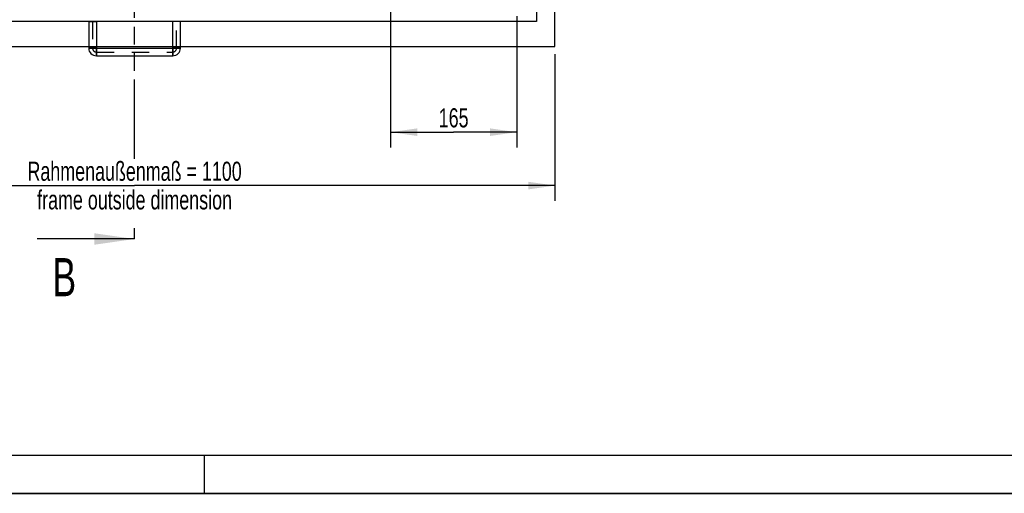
# Model space of a CAD drawing. Header units: millimetres. Extents: x 0 to 4200, y 0 to 2970.
# Tile 2 of 17: x 1008 to 2296, y 0 to 621. Entities that reach past the tile are written whole.
import ezdxf

# ---------------------------------------------------------------- set-up
doc = ezdxf.new("R2010")
doc.units = ezdxf.units.MM
doc.header["$LTSCALE"] = 231
doc.linetypes.add('HIDDEN', pattern=[0.2, 0.1, -0.1])
doc.linetypes.add('PHANTOM', pattern=[0.8, 0.45, -0.05, 0.1, -0.05, 0.1, -0.05])
doc.layers.get('0').update_dxf_attribs({"linetype": 'CONTINUOUS'})
for name, color, linetype in [('007_CURVES', 7, 'CONTINUOUS'), ('050_DIMENSIONING', 7, 'CONTINUOUS'), ('DEFAULT_2', 8, 'HIDDEN'), ('HATCHING_BL1', 7, 'CONTINUOUS')]:
    doc.layers.add(name, color=color, linetype=linetype)
doc.styles.get("Standard").update_dxf_attribs({"font": 'txt', "width": 0.7})
doc.dimstyles.new('DIMSTYLE_2', dxfattribs={"dimtxt": 25, "dimasz": 35, "dimexe": 2, "dimexo": 1, "dimtad": 1, "dimdec": 1, "dimtxsty": 'STANDARD', "dimblk": '_FILLED', "dimblk1": '_FILLED', "dimblk2": '_FILLED', "dimcen": 0.09, "dimazin": 2, "dimtp": 1.2, "dimtm": 1.2, "dimtfac": 1, "dimtdec": 1, "dimtofl": 0, "dimtmove": 0, "dimatfit": 3, "dimldrblk": '_FILLED', "dimfxl": 1, "dimtolj": 1, "dimarcsym": 0})
doc.dimstyles.new('DIMSTYLE_4', dxfattribs={"dimtxt": 25, "dimasz": 35, "dimexe": 2, "dimexo": 1, "dimtad": 1, "dimtxsty": 'STANDARD', "dimblk": '_FILLED', "dimblk1": '_FILLED', "dimblk2": '_FILLED', "dimcen": 0.09, "dimazin": 2, "dimtp": 0.5, "dimtm": 0.5, "dimtfac": 1, "dimtofl": 0, "dimtmove": 0, "dimatfit": 3, "dimldrblk": '_FILLED', "dimfxl": 1, "dimtolj": 1, "dimarcsym": 0})
doc.dimstyles.get("Standard").update_dxf_attribs({"dimtxt": 25, "dimasz": 35, "dimexe": 2, "dimexo": 1, "dimtad": 1, "dimtxsty": 'STANDARD', "dimblk": '_FILLED', "dimblk1": '_FILLED', "dimblk2": '_FILLED', "dimcen": 0.09, "dimazin": 2, "dimtol": 1, "dimtp": 0.01, "dimtm": 0.01, "dimtfac": 1, "dimtofl": 0, "dimtmove": 0, "dimatfit": 3, "dimldrblk": '_FILLED', "dimfxl": 1, "dimtolj": 1, "dimarcsym": 0})

# ---------------------------------------------------------------- blocks, each defined once
blk = doc.blocks.new('_FILLED')
at = {"color": 0, "linetype": 'BYBLOCK'}
blk.add_solid([(0, 0), (-1, 0.143), (-1, -0.143)], dxfattribs=at)
blk = doc.blocks.new('*D2')
at = {"layer": '050_DIMENSIONING', "color": 2, "linetype": 'CONTINUOUS'}
for p, q in [((608.4, 575.2), (608.4, 383.2)), ((1708.4, 575.2), (1708.4, 383.2)), ((608.4, 403.2), (1158.4, 403.2)), ((1708.4, 403.2), (1158.4, 403.2))]:
    blk.add_line(p, q, dxfattribs=at)
at = {"layer": '050_DIMENSIONING', "color": 2, "linetype": 'CONTINUOUS', "xscale": 35, "yscale": 35, "zscale": 35, "rotation": 180}
blk.add_blockref('_FILLED', (608.4, 403.2), dxfattribs=at)
at = {"layer": '050_DIMENSIONING', "color": 2, "linetype": 'CONTINUOUS', "xscale": 35, "yscale": 35, "zscale": 35}
blk.add_blockref('_FILLED', (1708.4, 403.2), dxfattribs=at)
at = {"layer": '050_DIMENSIONING', "color": 2, "linetype": 'CONTINUOUS', "insert": (1158.4, 434.5), "char_height": 25, "width": 602.679, "attachment_point": 2, "line_spacing_factor": 0.9}
blk.add_mtext('Rahmenaußenmaß = 1100\\Pframe outside dimension', dxfattribs=at)
blk = doc.blocks.new('*D6')
at = {"layer": '050_DIMENSIONING', "color": 2, "linetype": 'CONTINUOUS'}
for p, q in [((1493.4, 696.8), (1493.4, 453.2)), ((1658.4, 625.2), (1658.4, 453.2)), ((1493.4, 473.2), (1575.9, 473.2)), ((1658.4, 473.2), (1575.9, 473.2))]:
    blk.add_line(p, q, dxfattribs=at)
at = {"layer": '050_DIMENSIONING', "color": 2, "linetype": 'CONTINUOUS', "xscale": 35, "yscale": 35, "zscale": 35, "rotation": 180}
blk.add_blockref('_FILLED', (1493.4, 473.2), dxfattribs=at)
at = {"layer": '050_DIMENSIONING', "color": 2, "linetype": 'CONTINUOUS', "xscale": 35, "yscale": 35, "zscale": 35}
blk.add_blockref('_FILLED', (1658.4, 473.2), dxfattribs=at)
at = {"layer": '050_DIMENSIONING', "color": 2, "linetype": 'CONTINUOUS', "insert": (1575.9, 504.5), "char_height": 25, "width": 77.679, "attachment_point": 2, "line_spacing_factor": 0.9}
blk.add_mtext('165', dxfattribs=at)
blk = doc.blocks.new('XSEC_FILLED')
at = {"color": 0, "linetype": 'BYBLOCK'}
blk.add_solid([(0, 0), (-1, 0.143), (-1, -0.143)], dxfattribs=at)
blk = doc.blocks.new('HATCHING_BL1', base_point=(1094.7, 1059.2))
at = {"layer": 'HATCHING_BL1', "color": 7, "linetype": 'PHANTOM'}
for p, q in [((1158.4, 1735.2), (1158.4, 1785.2)), ((1158.4, 438.1), (1158.4, 1735.2)), ((1158.4, 333.2), (1158.4, 347.5))]:
    blk.add_line(p, q, dxfattribs=at)
at = {"layer": 'HATCHING_BL1', "color": 7, "linetype": 'CONTINUOUS', "char_height": 50, "width": 58.929, "attachment_point": 1, "line_spacing_factor": 0.9}
for insert in [(1050.7, 1860.2), (1050.7, 308.2)]:
    blk.add_mtext('B', dxfattribs=dict(at, insert=insert))
at = {"layer": 'HATCHING_BL1', "color": 7, "linetype": 'CONTINUOUS'}
for points in [[(1158.4, 1785.2), (1031, 1785.2)], [(1158.4, 333.2), (1031, 333.2)]]:
    blk.add_leader(points, dimstyle='STANDARD', override={"dimasz": 52.5, "dimtad": 0, "dimldrblk": 'XSEC_FILLED'}, dxfattribs=at)

msp = doc.modelspace()

# ---------------------------------------------------------------- linework, layer by layer
at = {"color": 7, "linetype": 'CONTINUOUS'}
for p, q in [((1708.388, 585.233), (1708.388, 1685.233)), ((1684.388, 1670.233), (1684.388, 618.233)), ((1684.388, 618.233), (632.388, 618.233)), ((1098.388, 618.233), (1098.388, 583.233)), ((1108.388, 618.233), (1108.388, 583.233)), ((1208.388, 583.233), (1208.388, 618.233)), ((1218.388, 583.233), (1218.388, 618.233)), ((608.388, 585.233), (1098.388, 585.233)), ((1108.388, 585.233), (1208.388, 585.233)), ((1108.388, 583.233), (1208.388, 583.233)), ((1218.388, 585.233), (1708.388, 585.233)), ((1108.388, 573.233), (1208.388, 573.233)), ((0, 0), (4200, 0))]:
    msp.add_line(p, q, dxfattribs=at)
at = {"color": 9, "linetype": 'CONTINUOUS'}
for p, q in [((1108.388, 583.233), (1098.388, 583.233)), ((1108.388, 583.233), (1108.388, 573.233)), ((1208.388, 583.233), (1208.388, 573.233)), ((1208.388, 583.233), (1218.388, 583.233))]:
    msp.add_line(p, q, dxfattribs=at)
at = {"color": 5, "linetype": 'CONTINUOUS'}
msp.add_line((50, 50), (4150, 50), dxfattribs=at)
at = {"color": 3, "linetype": 'CONTINUOUS'}
for p, q in [((1250, 0), (1250, 50)), ((4200, 0), (0, 0))]:
    msp.add_line(p, q, dxfattribs=at)
at = {"color": 7, "linetype": 'CONTINUOUS'}
for centre, start, end in [((1108.388, 583.233), 180, 270), ((1208.388, 583.233), 270, 360)]:
    msp.add_arc(centre, 10, start, end, dxfattribs=at)
at = {"layer": '007_CURVES', "color": 8, "linetype": 'HIDDEN'}
for p, q in [((1103.388, 618.233), (1103.388, 583.233)), ((1213.388, 583.233), (1213.388, 618.233)), ((1108.388, 578.233), (1208.388, 578.233))]:
    msp.add_line(p, q, dxfattribs=at)
for centre, start, end in [((1108.388, 583.233), 180, 270), ((1208.388, 583.233), 270, 360)]:
    msp.add_arc(centre, 5, start, end, dxfattribs=at)
at = {"layer": 'DEFAULT_2', "color": 8, "linetype": 'HIDDEN'}
for p, q in [((1098.388, 618.233), (1108.388, 618.233)), ((1218.388, 618.233), (1208.388, 618.233)), ((1098.388, 585.233), (1108.388, 585.233)), ((1098.388, 583.233), (1108.388, 583.233)), ((1108.388, 573.233), (1108.388, 583.233)), ((1208.388, 585.233), (1218.388, 585.233)), ((1208.388, 573.233), (1208.388, 583.233)), ((1218.388, 583.233), (1208.388, 583.233))]:
    msp.add_line(p, q, dxfattribs=at)

# ---------------------------------------------------------------- block references
at = {"layer": 'HATCHING_BL1'}
msp.add_blockref('HATCHING_BL1', (1094.707, 1059.233), dxfattribs=at)

# ---------------------------------------------------------------- dimensions: what is measured, and where the dimension line sits
at = {"layer": '050_DIMENSIONING', "color": 2, "linetype": 'CONTINUOUS'}
dim = msp.add_linear_dim(base=(1493.388, 473.233), p1=(1658.388, 626.233), p2=(1493.388, 697.783), angle=180, dimstyle='DIMSTYLE_4', dxfattribs=at)
dim.commit()
dim.dimension.update_dxf_attribs({"geometry": '*D6', "text_midpoint": (1572.317, 473.233), "dimtype": 160})
dim = msp.add_linear_dim(base=(1708.388, 403.233), p1=(608.388, 576.233), p2=(1708.388, 576.233), text='Rahmenaußenmaß = <>\\Pframe outside dimension', dimstyle='DIMSTYLE_2', dxfattribs=at)
dim.commit()
dim.dimension.update_dxf_attribs({"geometry": '*D2', "text_midpoint": (1158.388, 403.233), "dimtype": 160})

doc.saveas('drawing.dxf')
